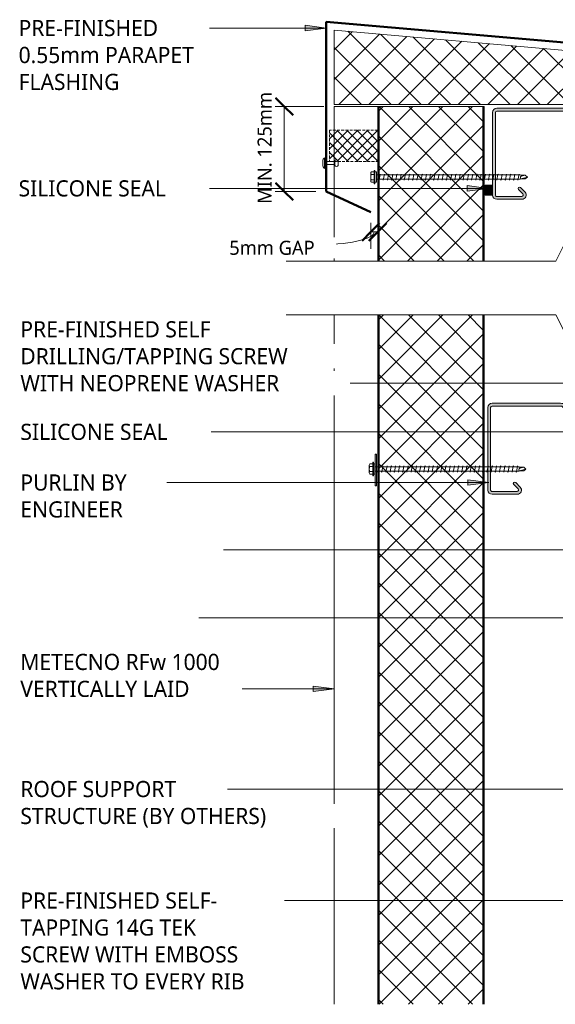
# Model space of a CAD drawing. Header units: millimetres. Extents: x -437 to 912, y -23 to 701.
# Tile 1 of 5: x -437 to -55, y -23 to 678. Entities that reach past the tile are written whole.
import ezdxf

# ---------------------------------------------------------------- set-up
doc = ezdxf.new("R2010")
doc.units = ezdxf.units.MM
doc.linetypes.add('Dash Short', pattern=[3, 2, -1])
for name, color, linetype, lineweight in [('A-ANNO-DIMS', 211, 'Continuous', 9), ('A-ANNO-DIMS-5', 211, 'Continuous', 9), ('A-DETL', 90, 'Continuous', 13), ('A-DETL-GENF', 92, 'Continuous', 13), ('A-DETL-THIN', 151, 'Continuous', 13), ('G-ANNO-TEXT', 231, 'Continuous', 9)]:
    doc.layers.add(name, color=color, linetype=linetype, lineweight=lineweight)
doc.styles.add('Yu Gothic', font='Yu Gothic.ttf', dxfattribs={"height": 11.5})
doc.styles.add('Yu Gothic_1', font='Yu Gothic.ttf', dxfattribs={"height": 10})
doc.dimstyles.new('Diagonal', dxfattribs={"dimscale": 304.8, "dimtxt": 11.609035, "dimasz": 0.04101, "dimexe": 0.03937, "dimexo": 0.024606, "dimgap": 0.024606, "dimtad": 1, "dimdec": 0, "dimzin": 0, "dimdsep": 46, "dimtxsty": 'Yu Gothic_1', "dimblk1": 'OBLIQUE', "dimblk2": 'OBLIQUE', "dimsah": 1, "dimcen": 0.09, "dimazin": 0, "dimtfac": 1, "dimtdec": 4, "dimtix": 1, "dimtmove": 1, "dimatfit": 3, "dimfxl": 1, "dimtvp": 1, "dimtfill": 1, "dimtolj": 1, "dimtzin": 0, "dimarcsym": 2})
doc.dimstyles.new('Diagonal_1', dxfattribs={"dimscale": 304.8, "dimtxt": 11.609035, "dimasz": 0.04101, "dimexe": 0.03937, "dimexo": 0.024606, "dimgap": 0.024606, "dimtad": 1, "dimdec": 0, "dimzin": 0, "dimdsep": 46, "dimtxsty": 'Yu Gothic_1', "dimblk1": 'OBLIQUE', "dimblk2": 'OBLIQUE', "dimsah": 1, "dimcen": 0.09, "dimazin": 0, "dimtfac": 1, "dimtdec": 4, "dimtix": 1, "dimtmove": 0, "dimatfit": 3, "dimfxl": 1, "dimtvp": 1, "dimtfill": 1, "dimtolj": 1, "dimtzin": 0, "dimarcsym": 2})

# ---------------------------------------------------------------- blocks, each defined once
blk = doc.blocks.new('Metalcraft MSS Purlin-150x65 - Metalcraft MSS Purlin-150x65-2638609-07  BARGE_PARAPET DETAIL3')
at = {"layer": 'A-DETL-GENF'}
blk.add_hatch(color=256, dxfattribs=at).paths.add_polyline_path([(64.85, 147), (64.75, 147.78), (64.45, 148.5), (63.97, 149.12), (63.35, 149.6), (62.62, 149.9), (61.85, 150), (3, 150), (2.22, 149.9), (1.5, 149.6), (0.88, 149.12), (0.4, 148.5), (0.1, 147.78), (0, 147), (0, 97.81), (0.14, 96.77), (0.53, 95.81), (1.17, 94.98), (3.41, 92.75), (3.72, 92.33), (3.92, 91.85), (3.99, 91.34), (3.99, 58.34), (3.92, 57.82), (3.72, 57.34), (3.41, 56.93), (1.17, 54.69), (0.53, 53.86), (0.14, 52.9), (0, 51.87), (0, 3), (0.1, 2.22), (0.4, 1.5), (0.88, 0.88), (1.5, 0.4), (2.22, 0.1), (3, 0), (61.85, 0), (62.62, 0.1), (63.35, 0.4), (63.97, 0.88), (64.45, 1.5), (64.75, 2.22), (64.85, 3), (64.85, 20.94), (64.75, 21.71), (64.45, 22.43), (63.98, 23.05), (63.37, 23.52), (62.66, 23.82), (61.89, 23.93), (61.12, 23.84), (60.4, 23.56), (59.78, 23.1), (56.4, 19.67), (56.3, 19.43), (56.27, 19.17), (56.3, 18.91), (56.4, 18.67), (56.56, 18.46), (56.77, 18.31), (57.01, 18.21), (57.27, 18.17), (57.53, 18.21), (57.77, 18.31), (57.97, 18.46), (61.26, 21.7), (61.52, 21.81), (61.79, 21.84), (62.06, 21.81), (62.32, 21.7), (62.54, 21.53), (62.71, 21.31), (62.81, 21.06), (62.85, 20.79), (62.81, 2.74), (62.71, 2.5), (62.56, 2.29), (62.35, 2.13), (62.11, 2.03), (61.85, 2), (2.74, 2.03), (2.5, 2.13), (2.29, 2.29), (2.13, 2.5), (2.03, 2.74), (2, 2.99), (2.06, 52.43), (2.22, 52.83), (2.49, 53.18), (4.53, 55.22), (5.32, 56.25), (5.82, 57.46), (5.99, 58.75), (5.99, 90.92), (5.82, 92.21), (5.32, 93.42), (4.53, 94.45), (2.69, 96.3), (2.31, 96.78), (2.08, 97.34), (2, 97.95), (2.04, 147.19), (2.15, 147.45), (2.32, 147.68), (2.55, 147.85), (2.81, 147.96), (3.09, 148), (62.11, 147.97), (62.35, 147.87), (62.56, 147.71), (62.71, 147.5), (62.81, 147.26), (62.85, 147.01), (62.82, 128.73), (62.72, 128.5), (62.57, 128.3), (62.37, 128.15), (62.14, 128.05), (61.89, 128.02), (61.64, 128.05), (61.41, 128.15), (61.21, 128.3), (57.77, 131.69), (57.53, 131.79), (57.27, 131.83), (57.01, 131.79), (56.77, 131.69), (56.56, 131.54), (56.4, 131.33), (56.3, 131.09), (56.27, 130.83), (56.3, 130.57), (56.4, 130.33), (56.56, 130.12), (59.78, 126.9), (60.4, 126.44), (61.12, 126.16), (61.89, 126.07), (62.66, 126.18), (63.37, 126.48), (63.98, 126.95), (64.45, 127.57), (64.75, 128.29), (64.85, 129.06)])
for p, q in [((61.85, 150), (3, 150)), ((3.09, 148), (61.85, 148)), ((0, 147), (0, 97.81)), ((2, 97.95), (2, 146.91)), ((62.85, 147.01), (62.85, 128.98)), ((64.85, 129.06), (64.85, 147)), ((56.56, 130.12), (59.78, 126.9)), ((61.21, 128.3), (57.97, 131.54)), ((1.17, 94.98), (3.41, 92.75)), ((4.53, 94.45), (2.69, 96.3)), ((3.99, 91.34), (3.99, 58.34)), ((5.99, 58.75), (5.99, 90.92)), ((3.41, 56.93), (1.17, 54.69)), ((0, 51.87), (0, 3)), ((2, 2.99), (2, 52)), ((2.49, 53.18), (4.53, 55.22)), ((59.78, 23.1), (56.56, 19.88)), ((57.97, 18.46), (61.04, 21.53)), ((62.85, 20.79), (62.85, 2.99)), ((64.85, 3), (64.85, 20.94)), ((61.85, 2), (2.99, 2)), ((3, 0), (61.85, 0))]:
    blk.add_line(p, q, dxfattribs=at)
for centre, radius, start, end in [((3, 147), 3, 90, 180), ((3.09, 146.91), 1.09, 90, 180), ((61.85, 147), 3, 360, 90), ((61.85, 147.01), 0.993, 0, 90), ((57.27, 130.83), 1, 45, 225), ((61.85, 129.06), 2.99, 226.03381, 0), ((61.89, 128.98), 0.959, 225, 0), ((3.99, 97.81), 3.99, 180, 225), ((4.34, 97.95), 2.34, 180, 225), ((2, 91.34), 1.99, 0, 45), ((1, 90.92), 4.99, 360, 45), ((2, 58.34), 1.99, 315, 360), ((1, 58.75), 4.99, 315, 360), ((3.99, 51.87), 3.99, 135, 180), ((3.67, 52), 1.67, 135, 180), ((61.85, 20.94), 2.99, 360, 133.96619), ((61.79, 20.79), 1.06, 0, 135), ((57.27, 19.17), 1, 135, 315), ((3, 3), 3, 180, 270), ((2.99, 2.99), 0.993, 180, 270), ((61.85, 3), 3, 270, 360), ((61.85, 2.99), 0.993, 270, 0)]:
    blk.add_arc(centre, radius, start, end, dxfattribs=at)
blk = doc.blocks.new('Thermospan Insulated Panel3 - 75mm-4395490-07  BARGE_PARAPET DETAIL3')
at = {"layer": 'A-DETL-GENF'}
h = blk.add_hatch(color=256, dxfattribs=at)
h.paths.add_polyline_path([(220.5, -32), (711.61, -32), (711.61, -31), (220.5, -31), (220.5, -31.24)])
h.paths.add_polyline_path([(749.97, -31.87), (749.97, -32), (860, -32), (860, -31), (749.97, -31)])
h = blk.add_hatch(dxfattribs=at)
h.set_pattern_fill('FP_5', color=256, style=0, pattern_type=2)
h.set_pattern_definition([(315, (243.622, -212.929), (10.6066, 10.6066), []), (45, (243.622, -212.929), (-10.6066, 10.6066), [])])
h.paths.add_polyline_path([(220.5, -32), (220.5, -106), (711.61, -106), (711.61, -32), (543.52, -32)])
h.paths.add_polyline_path([(749.97, -106), (860, -106), (860, -32), (749.97, -32), (749.97, -89.76)])
h = blk.add_hatch(color=256, dxfattribs=at)
h.paths.add_polyline_path([(220.5, -106), (220.5, -107), (711.61, -107), (711.61, -106), (543.52, -106)])
h.paths.add_polyline_path([(749.97, -106), (749.97, -107), (860, -107), (860, -106), (771.43, -106)])
for p, q in [((220.5, 0), (711.61, 0)), ((749.97, 0), (820.89, 0)), ((820.89, 0), (843.1, 0)), ((843.1, 0), (860, 0)), ((860, 0), (860, -107)), ((711.61, -32), (220.5, -32)), ((860, -32), (749.97, -32))]:
    blk.add_line(p, q, dxfattribs=at)
at = {"layer": 'A-DETL-GENF', "lineweight": 25}
for p, q in [((711.61, -31), (220.5, -31)), ((820.89, -31), (749.97, -31)), ((843.1, -31), (820.89, -31)), ((860, -31), (843.1, -31)), ((711.61, -106), (220.5, -106)), ((220.5, -107), (711.61, -107)), ((860, -106), (749.97, -106)), ((749.97, -107), (860, -107))]:
    blk.add_line(p, q, dxfattribs=at)
blk = doc.blocks.new('TEK Screw WITH WASHER - TEK Screw WITH WASHER-4780277-07  BARGE_PARAPET DETAIL3')
at = {"layer": 'A-DETL-GENF'}
for p, q in [((-1.28, 106.11), (0, 107.63)), ((-1.28, 106.11), (-0.56, 103.23)), ((-1.28, 106.11), (-1.28, 102.89)), ((1.28, 106.11), (0, 107.63)), ((0, 107.63), (1.28, 102.89)), ((1.28, 106.11), (1.28, 102.89)), ((-2.17, 101.67), (-1.6, 102)), ((2.17, 100.91), (-2.17, 101.67)), ((-2.17, 98.67), (-1.6, 99)), ((2.17, 97.91), (-2.17, 98.67)), ((-1.28, 102.89), (-1.6, 102.57)), ((-1.6, 0), (-1.6, 102.57)), ((1.28, 102.89), (1.6, 102.57)), ((1.6, 102.57), (1.6, 0)), ((1.6, 100.58), (2.17, 100.91)), ((-2.17, 95.67), (-1.6, 96)), ((2.17, 94.91), (-2.17, 95.67)), ((-2.17, 92.67), (-1.6, 93)), ((2.17, 91.91), (-2.17, 92.67)), ((1.6, 97.58), (2.17, 97.91)), ((1.6, 94.58), (2.17, 94.91)), ((1.6, 91.58), (2.17, 91.91)), ((-2.17, 89.67), (-1.6, 90)), ((2.17, 88.91), (-2.17, 89.67)), ((-2.17, 86.67), (-1.6, 87)), ((2.17, 85.91), (-2.17, 86.67)), ((1.6, 88.58), (2.17, 88.91)), ((1.6, 85.58), (2.17, 85.91)), ((-2.17, 83.67), (-1.6, 84)), ((2.17, 82.91), (-2.17, 83.67)), ((-2.17, 80.67), (-1.6, 81)), ((2.17, 79.91), (-2.17, 80.67)), ((-2.17, 77.67), (-1.6, 78)), ((2.17, 76.91), (-2.17, 77.67)), ((1.6, 82.58), (2.17, 82.91)), ((1.6, 79.58), (2.17, 79.91)), ((-2.17, 74.67), (-1.6, 75)), ((2.17, 73.91), (-2.17, 74.67)), ((-2.17, 71.67), (-1.6, 72)), ((2.17, 70.91), (-2.17, 71.67)), ((1.6, 76.58), (2.17, 76.91)), ((1.6, 73.58), (2.17, 73.91)), ((1.6, 70.58), (2.17, 70.91)), ((-2.17, 68.67), (-1.6, 69)), ((2.17, 67.91), (-2.17, 68.67)), ((-2.17, 65.67), (-1.6, 66)), ((2.17, 64.91), (-2.17, 65.67)), ((1.6, 67.58), (2.17, 67.91)), ((1.6, 64.58), (2.17, 64.91)), ((-2.17, 62.67), (-1.6, 63)), ((2.17, 61.91), (-2.17, 62.67)), ((-2.17, 59.67), (-1.6, 60)), ((2.17, 58.91), (-2.17, 59.67)), ((-2.17, 56.67), (-1.6, 57)), ((2.17, 55.91), (-2.17, 56.67)), ((1.6, 61.58), (2.17, 61.91)), ((1.6, 58.58), (2.17, 58.91)), ((-2.17, 53.67), (-1.6, 54)), ((2.17, 52.91), (-2.17, 53.67)), ((-2.17, 50.67), (-1.6, 51)), ((2.17, 49.91), (-2.17, 50.67)), ((1.6, 55.58), (2.17, 55.91)), ((1.6, 52.58), (2.17, 52.91)), ((1.6, 49.58), (2.17, 49.91)), ((-2.17, 47.67), (-1.6, 48)), ((2.17, 46.91), (-2.17, 47.67)), ((-2.17, 44.67), (-1.6, 45)), ((2.17, 43.91), (-2.17, 44.67)), ((1.6, 46.58), (2.17, 46.91)), ((1.6, 43.58), (2.17, 43.91)), ((-2.17, 41.67), (-1.6, 42)), ((2.17, 40.91), (-2.17, 41.67)), ((-2.17, 38.67), (-1.6, 39)), ((2.17, 37.91), (-2.17, 38.67)), ((-2.17, 35.67), (-1.6, 36)), ((2.17, 34.91), (-2.17, 35.67)), ((1.6, 40.58), (2.17, 40.91)), ((1.6, 37.58), (2.17, 37.91)), ((-2.17, 32.67), (-1.6, 33)), ((2.17, 31.91), (-2.17, 32.67)), ((-2.17, 29.67), (-1.6, 30)), ((2.17, 28.91), (-2.17, 29.67)), ((1.6, 34.58), (2.17, 34.91)), ((1.6, 31.58), (2.17, 31.91)), ((1.6, 28.58), (2.17, 28.91)), ((-2.17, 26.67), (-1.6, 27)), ((2.17, 25.91), (-2.17, 26.67)), ((-2.17, 23.67), (-1.6, 24)), ((2.17, 22.91), (-2.17, 23.67)), ((1.6, 25.58), (2.17, 25.91)), ((1.6, 22.58), (2.17, 22.91)), ((-2.17, 20.67), (-1.6, 21)), ((2.17, 19.91), (-2.17, 20.67)), ((-2.17, 17.67), (-1.6, 18)), ((2.17, 16.91), (-2.17, 17.67)), ((-2.17, 14.67), (-1.6, 15)), ((2.17, 13.91), (-2.17, 14.67)), ((1.6, 19.58), (2.17, 19.91)), ((1.6, 16.58), (2.17, 16.91)), ((-2.17, 11.67), (-1.6, 12)), ((2.17, 10.91), (-2.17, 11.67)), ((-2.17, 8.67), (-1.6, 9)), ((2.17, 7.91), (-2.17, 8.67)), ((1.6, 13.58), (2.17, 13.91)), ((1.6, 10.58), (2.17, 10.91)), ((1.6, 7.58), (2.17, 7.91)), ((-3.67, 0), (3.67, 0)), ((-3.67, -1), (-3.67, 0)), ((-2.17, 5.67), (-1.6, 6)), ((2.17, 4.91), (-2.17, 5.67)), ((-2.17, 2.67), (-1.6, 3)), ((2.17, 1.91), (-2.17, 2.67)), ((1.6, 4.58), (2.17, 4.91)), ((1.6, 1.58), (2.17, 1.91)), ((-4.79, -1.5), (-4.79, -1)), ((4.79, -1), (-4.79, -1)), ((4.79, -1.5), (-4.79, -1.5)), ((-3.67, -1.5), (-3.67, -3.47)), ((-2.76, -3.97), (2.76, -3.97)), ((-1.85, -1.5), (-1.85, -3.47)), ((1.85, -1.5), (1.85, -3.47)), ((3.67, 0), (3.67, -1)), ((3.67, -1.5), (3.67, -3.47)), ((4.79, -1), (4.79, -1.5))]:
    blk.add_line(p, q, dxfattribs=at)
for centre, radius, start, end in [((0.49, 103.77), 1.18, 207.06377, 311.76062), ((-2.76, -2.9), 1.08, 212.38007, 327.61993), ((0, -0.31), 3.67, 239.72736, 300.27264), ((2.76, -2.9), 1.08, 212.38007, 327.61993)]:
    blk.add_arc(centre, radius, start, end, dxfattribs=at)
blk = doc.blocks.new('Foam Closure - Foam Closure-4128026-07  BARGE_PARAPET DETAIL3')
at = {"layer": 'A-DETL-GENF'}
h = blk.add_hatch(dxfattribs=at)
h.set_pattern_fill('FP_6', color=256, style=0, pattern_type=2)
h.set_pattern_definition([(135, (599.481, 181.865), (-3.535534, -3.535534), []), (225, (599.481, 181.865), (3.535534, -3.535534), [])])
h.paths.add_polyline_path([(22.22, -34.44), (22.22, 0), (0, 0), (0, -34.44)])
at = {"layer": 'A-DETL-GENF', "linetype": 'Dash Short'}
for p, q in [((0, 0), (0, -34.44)), ((22.22, 0), (0, 0)), ((22.22, -34.44), (22.22, 0)), ((0, -34.44), (22.22, -34.44))]:
    blk.add_line(p, q, dxfattribs=at)
blk = doc.blocks.new('Pop Rivets - Rivet-4462760-07  BARGE_PARAPET DETAIL3')
at = {"layer": 'A-DETL-GENF'}
for p, q in [((-1.24, 9.85), (1.17, 9.85)), ((1.17, 7.35), (-1.24, 7.35)), ((-1, 7.35), (-1, 0)), ((1, 7.35), (1, 0)), ((3.77, 0), (-3.77, 0)), ((-1.5, -1.16), (1.5, -1.16))]:
    blk.add_line(p, q, dxfattribs=at)
for centre, radius, start, end in [((-1.24, 8.6), 1.25, 90, 270), ((1.17, 8.6), 1.25, 270, 90), ((-1.5, 1.65), 2.8, 216, 270), ((1.5, 1.65), 2.8, 270, 324)]:
    blk.add_arc(centre, radius, start, end, dxfattribs=at)
blk = doc.blocks.new('Break Line _M_ - Break Line _M_-4680377-07  BARGE_PARAPET DETAIL3')
at = {"layer": 'A-DETL-GENF'}
for p, q in [((-15, 0), (-7.5, 15)), ((-7.5, 15), (7.5, -15)), ((-242.54, 0), (-15, 0)), ((7.5, -15), (15, 0)), ((15, 0), (207.21, 0))]:
    blk.add_line(p, q, dxfattribs=at)
blk = doc.blocks.new('TEK Screw WITH WASHER - TEK Screw WITH WASHER-4586905-07  BARGE_PARAPET DETAIL3')
at = {"layer": 'A-DETL-GENF'}
blk.add_hatch(color=256, dxfattribs=at).paths.add_polyline_path([(11.98, 1.22), (-10.49, 1.22), (-10.49, 0.22), (11.98, 0.22)])
for p, q in [((-1.28, 106.11), (0, 107.63)), ((-1.28, 106.11), (-0.56, 103.23)), ((-1.28, 106.11), (-1.28, 102.89)), ((1.28, 106.11), (0, 107.63)), ((0, 107.63), (1.28, 102.89)), ((1.28, 106.11), (1.28, 102.89)), ((-2.17, 101.67), (-1.6, 102)), ((2.17, 100.91), (-2.17, 101.67)), ((-2.17, 98.67), (-1.6, 99)), ((2.17, 97.91), (-2.17, 98.67)), ((-1.28, 102.89), (-1.6, 102.57)), ((-1.6, 0), (-1.6, 102.57)), ((1.28, 102.89), (1.6, 102.57)), ((1.6, 102.57), (1.6, 0)), ((1.6, 100.58), (2.17, 100.91)), ((-2.17, 95.67), (-1.6, 96)), ((2.17, 94.91), (-2.17, 95.67)), ((-2.17, 92.67), (-1.6, 93)), ((2.17, 91.91), (-2.17, 92.67)), ((1.6, 97.58), (2.17, 97.91)), ((1.6, 94.58), (2.17, 94.91)), ((1.6, 91.58), (2.17, 91.91)), ((-2.17, 89.67), (-1.6, 90)), ((2.17, 88.91), (-2.17, 89.67)), ((-2.17, 86.67), (-1.6, 87)), ((2.17, 85.91), (-2.17, 86.67)), ((1.6, 88.58), (2.17, 88.91)), ((1.6, 85.58), (2.17, 85.91)), ((-2.17, 83.67), (-1.6, 84)), ((2.17, 82.91), (-2.17, 83.67)), ((-2.17, 80.67), (-1.6, 81)), ((2.17, 79.91), (-2.17, 80.67)), ((-2.17, 77.67), (-1.6, 78)), ((2.17, 76.91), (-2.17, 77.67)), ((1.6, 82.58), (2.17, 82.91)), ((1.6, 79.58), (2.17, 79.91)), ((-2.17, 74.67), (-1.6, 75)), ((2.17, 73.91), (-2.17, 74.67)), ((-2.17, 71.67), (-1.6, 72)), ((2.17, 70.91), (-2.17, 71.67)), ((1.6, 76.58), (2.17, 76.91)), ((1.6, 73.58), (2.17, 73.91)), ((1.6, 70.58), (2.17, 70.91)), ((-2.17, 68.67), (-1.6, 69)), ((2.17, 67.91), (-2.17, 68.67)), ((-2.17, 65.67), (-1.6, 66)), ((2.17, 64.91), (-2.17, 65.67)), ((1.6, 67.58), (2.17, 67.91)), ((1.6, 64.58), (2.17, 64.91)), ((-2.17, 62.67), (-1.6, 63)), ((2.17, 61.91), (-2.17, 62.67)), ((-2.17, 59.67), (-1.6, 60)), ((2.17, 58.91), (-2.17, 59.67)), ((-2.17, 56.67), (-1.6, 57)), ((2.17, 55.91), (-2.17, 56.67)), ((1.6, 61.58), (2.17, 61.91)), ((1.6, 58.58), (2.17, 58.91)), ((-2.17, 53.67), (-1.6, 54)), ((2.17, 52.91), (-2.17, 53.67)), ((-2.17, 50.67), (-1.6, 51)), ((2.17, 49.91), (-2.17, 50.67)), ((1.6, 55.58), (2.17, 55.91)), ((1.6, 52.58), (2.17, 52.91)), ((1.6, 49.58), (2.17, 49.91)), ((-2.17, 47.67), (-1.6, 48)), ((2.17, 46.91), (-2.17, 47.67)), ((-2.17, 44.67), (-1.6, 45)), ((2.17, 43.91), (-2.17, 44.67)), ((1.6, 46.58), (2.17, 46.91)), ((1.6, 43.58), (2.17, 43.91)), ((-2.17, 41.67), (-1.6, 42)), ((2.17, 40.91), (-2.17, 41.67)), ((-2.17, 38.67), (-1.6, 39)), ((2.17, 37.91), (-2.17, 38.67)), ((-2.17, 35.67), (-1.6, 36)), ((2.17, 34.91), (-2.17, 35.67)), ((1.6, 40.58), (2.17, 40.91)), ((1.6, 37.58), (2.17, 37.91)), ((-2.17, 32.67), (-1.6, 33)), ((2.17, 31.91), (-2.17, 32.67)), ((-2.17, 29.67), (-1.6, 30)), ((2.17, 28.91), (-2.17, 29.67)), ((1.6, 34.58), (2.17, 34.91)), ((1.6, 31.58), (2.17, 31.91)), ((1.6, 28.58), (2.17, 28.91)), ((-2.17, 26.67), (-1.6, 27)), ((2.17, 25.91), (-2.17, 26.67)), ((-2.17, 23.67), (-1.6, 24)), ((2.17, 22.91), (-2.17, 23.67)), ((1.6, 25.58), (2.17, 25.91)), ((1.6, 22.58), (2.17, 22.91)), ((-2.17, 20.67), (-1.6, 21)), ((2.17, 19.91), (-2.17, 20.67)), ((-2.17, 17.67), (-1.6, 18)), ((2.17, 16.91), (-2.17, 17.67)), ((-2.17, 14.67), (-1.6, 15)), ((2.17, 13.91), (-2.17, 14.67)), ((1.6, 19.58), (2.17, 19.91)), ((1.6, 16.58), (2.17, 16.91)), ((-2.17, 11.67), (-1.6, 12)), ((2.17, 10.91), (-2.17, 11.67)), ((-2.17, 8.67), (-1.6, 9)), ((2.17, 7.91), (-2.17, 8.67)), ((1.6, 13.58), (2.17, 13.91)), ((1.6, 10.58), (2.17, 10.91)), ((1.6, 7.58), (2.17, 7.91)), ((11.98, 1.22), (-10.49, 1.22)), ((-10.49, 1.22), (-10.49, 0.22)), ((-10.49, 0.22), (11.98, 0.22)), ((-3.67, 0), (3.67, 0)), ((-3.67, -1), (-3.67, 0)), ((-2.17, 5.67), (-1.6, 6)), ((2.17, 4.91), (-2.17, 5.67)), ((-2.17, 2.67), (-1.6, 3)), ((2.17, 1.91), (-2.17, 2.67)), ((1.6, 4.58), (2.17, 4.91)), ((1.6, 1.58), (2.17, 1.91)), ((11.98, 0.22), (11.98, 1.22)), ((-4.79, -1.5), (-4.79, -1)), ((4.79, -1), (-4.79, -1)), ((4.79, -1.5), (-4.79, -1.5)), ((-3.67, -1.5), (-3.67, -3.47)), ((-2.76, -3.97), (2.76, -3.97)), ((-1.85, -1.5), (-1.85, -3.47)), ((1.85, -1.5), (1.85, -3.47)), ((3.67, 0), (3.67, -1)), ((3.67, -1.5), (3.67, -3.47)), ((4.79, -1), (4.79, -1.5))]:
    blk.add_line(p, q, dxfattribs=at)
for centre, radius, start, end in [((0.49, 103.77), 1.18, 207.06377, 311.76062), ((-2.76, -2.9), 1.08, 212.38007, 327.61993), ((0, -0.31), 3.67, 239.72736, 300.27264), ((2.76, -2.9), 1.08, 212.38007, 327.61993)]:
    blk.add_arc(centre, radius, start, end, dxfattribs=at)
blk = doc.blocks.new('Break Line _M_ - Break Line _M_-4679913-07  BARGE_PARAPET DETAIL3')
at = {"layer": 'A-DETL-GENF'}
for p, q in [((7.5, 15), (-7.5, -15)), ((15, 0), (7.5, 15)), ((-15, 0), (-242.54, 0)), ((-7.5, -15), (-15, 0)), ((207.21, 0), (15, 0))]:
    blk.add_line(p, q, dxfattribs=at)
blk = doc.blocks.new('DIMBLOCK3-07  BARGE_PARAPET DETAIL3')
at = {"layer": 'A-ANNO-DIMS-5'}
for p, q in [((-186.86, 527.04), (-186.86, 533.58)), ((-186.86, 527.04), (-181.93, 527.04)), ((-186.86, 527.04), (-186.86, 515.04)), ((-181.93, 527.04), (-181.93, 528.38)), ((-181.93, 527.04), (-181.93, 515.04))]:
    blk.add_line(p, q, dxfattribs=at)
at = {"layer": 'A-ANNO-DIMS-5', "lineweight": 50}
for p, q in [((-186.86, 527.04), (-180.61, 533.29)), ((-181.93, 527.04), (-175.68, 533.29)), ((-186.86, 527.04), (-193.11, 520.79)), ((-181.93, 527.04), (-188.18, 520.79))]:
    blk.add_line(p, q, dxfattribs=at)
at = {"layer": 'A-ANNO-DIMS-5'}
blk.add_ellipse((-226.46, 527.04), major_axis=(-42.06, 0), ratio=0.220694, start_param=1.570796, end_param=3.141593, dxfattribs=at)
at = {"layer": 'A-ANNO-DIMS-5', "color": 0, "insert": (-287.74, 520.76), "char_height": 10, "width": 73.5467, "attachment_point": 1, "line_spacing_factor": 1.024327, "style": 'Yu Gothic_1', "bg_fill": 3, "box_fill_scale": 1.25, "bg_fill_color": 9, "bg_fill_true_color": 13158600, "bg_fill_transparency": 0}
blk.add_mtext('5mm GAP', dxfattribs=at)
blk = doc.blocks.new('_Oblique')
at = {"color": 0, "linetype": 'ByBlock', "lineweight": -2}
blk.add_line((-0.5, -0.5), (0.5, 0.5), dxfattribs=at)
blk = doc.blocks.new('DIMBLOCK4-07  BARGE_PARAPET DETAIL3')
at = {"layer": 'A-ANNO-DIMS-5', "lineweight": 50}
for p, q in [((-248.55, 616.38), (-254.8, 622.63)), ((-248.55, 616.38), (-242.3, 610.13)), ((-248.55, 555.87), (-254.8, 562.12)), ((-248.55, 555.87), (-242.3, 549.62))]:
    blk.add_line(p, q, dxfattribs=at)
at = {"layer": 'A-ANNO-DIMS-5'}
for p, q in [((-248.55, 616.38), (-260.55, 616.38)), ((-248.55, 616.38), (-248.55, 555.87)), ((-248.55, 616.38), (-220.43, 616.38)), ((-248.55, 555.87), (-260.55, 555.87)), ((-248.55, 555.87), (-226.08, 555.87))]:
    blk.add_line(p, q, dxfattribs=at)
at = {"layer": 'A-ANNO-DIMS-5', "color": 0, "insert": (-267.59, 547.03), "char_height": 10, "width": 93.8283, "attachment_point": 1, "rotation": 90, "line_spacing_factor": 1.024327, "style": 'Yu Gothic_1', "bg_fill": 3, "box_fill_scale": 1.25, "bg_fill_color": 9, "bg_fill_true_color": 13158600, "bg_fill_transparency": 0}
blk.add_mtext('MIN. 125mm', dxfattribs=at)

msp = doc.modelspace()

# ---------------------------------------------------------------- hatches: boundary and pattern name
at = {"layer": 'A-DETL-GENF'}
h = msp.add_hatch(dxfattribs=at)
h.set_pattern_fill('FP_1', color=253, style=0, pattern_type=2)
h.set_pattern_definition([(45, (0, 0), (-10.6066, 10.6066), []), (135, (0, 0), (-10.6066, -10.6066), [])])
h.paths.add_polyline_path([(164.62, 617.77), (164.62, 637.77), (-212.93, 670.8), (-212.93, 617.77), (78.86, 617.77)])
msp.add_hatch(color=10, dxfattribs=at).paths.add_polyline_path([(-100.03, 553.13), (-100, 553.13), (-100.03, 553.32), (-100.03, 560.3), (-105.43, 560.3), (-105.43, 553.13)])
at = {"layer": 'G-ANNO-TEXT'}
for points in [[(-218.55, 672.29), (-233.55, 674.26), (-233.55, 670.31)], [(-103.13, 558.1), (-118.13, 560.07), (-118.13, 556.12)], [(-102.79, 348.59), (-117.79, 350.57), (-117.79, 346.62)], [(-212.83, 201.58), (-227.83, 203.55), (-227.83, 199.6)]]:
    msp.add_hatch(color=7, dxfattribs=at).paths.add_polyline_path(points)

# ---------------------------------------------------------------- linework, layer by layer
at = {"layer": 'A-DETL', "lineweight": 50}
for p, q in [((167.84, 642.96), (-218.58, 676.76)), ((-218.58, 676.76), (-218.58, 555.87)), ((-218.58, 555.87), (-186.86, 541.08))]:
    msp.add_line(p, q, dxfattribs=at)
at = {"layer": 'A-DETL'}
for p, q in [((164.62, 637.77), (-212.93, 670.8)), ((-212.93, 670.8), (-212.93, 617.77)), ((-212.93, 617.77), (164.62, 617.77))]:
    msp.add_line(p, q, dxfattribs=at)
at = {"layer": 'A-DETL-THIN'}
for p, q in [((-105.43, 560.3), (-105.43, 553.13)), ((-100.03, 560.3), (-105.43, 560.3)), ((-105.43, 553.13), (-100, 553.13))]:
    msp.add_line(p, q, dxfattribs=at)
at = {"layer": 'G-ANNO-TEXT', "color": 7}
for p, q in [((-218.55, 672.29), (-233.55, 674.26)), ((-233.55, 674.26), (-233.55, 670.31)), ((-283.78, 672.29), (-317.9, 672.29)), ((-218.55, 672.29), (-283.78, 672.29)), ((-233.55, 670.31), (-218.55, 672.29)), ((-281.32, 558.1), (-317.9, 558.1)), ((-103.13, 558.1), (-118.13, 560.07)), ((-118.13, 560.07), (-118.13, 556.12)), ((-118.13, 556.12), (-103.13, 558.1)), ((-227.01, 419.35), (-234.96, 419.35)), ((29.06, 419.35), (-227.01, 419.35)), ((-316.31, 384.65), (-316.65, 384.65)), ((3.16, 384.65), (-316.31, 384.65)), ((51.29, 384.65), (-316.31, 384.65)), ((3.16, 384.65), (-316.31, 384.65)), ((-309.82, 348.59), (-342.78, 348.59)), ((-102.79, 348.59), (-309.82, 348.59)), ((-102.79, 348.59), (-117.79, 350.57)), ((-117.79, 350.57), (-117.79, 346.62)), ((-117.79, 346.62), (-102.79, 348.59)), ((-288.35, 300.65), (-291.85, 300.65)), ((-2.55, 300.65), (-288.35, 300.65)), ((-295.65, 252.09), (-309.38, 252.09)), ((54.28, 252.09), (-295.65, 252.09)), ((-212.83, 201.58), (-227.83, 203.55)), ((-227.83, 203.55), (-227.83, 199.6)), ((-267.73, 201.58), (-298.46, 201.58)), ((-212.83, 201.58), (-267.73, 201.58)), ((-227.83, 199.6), (-212.83, 201.58)), ((-236.84, 130.22), (-307.06, 130.22)), ((116.93, 130.22), (-236.84, 130.22)), ((-256.28, 50.8), (-273.66, 50.8)), ((89.48, 50.8), (-256.28, 50.8))]:
    msp.add_line(p, q, dxfattribs=at)

# ---------------------------------------------------------------- block references
at = {"layer": 'A-DETL-GENF'}
for name, p, rotation in [('Thermospan Insulated Panel3 - 75mm-4395490-07  BARGE_PARAPET DETAIL3', (-212.93, -243.62), 89.99999999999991), ('Metalcraft MSS Purlin-150x65 - Metalcraft MSS Purlin-150x65-2638609-07  BARGE_PARAPET DETAIL3', (-100.03, 615.17), 269.9999999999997), ('Pop Rivets - Rivet-4462760-07  BARGE_PARAPET DETAIL3', (-219.91, 576.11), 269.9999999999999), ('TEK Screw WITH WASHER - TEK Screw WITH WASHER-4780277-07  BARGE_PARAPET DETAIL3', (-182.87, 566.13), 269.9999999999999), ('Break Line _M_ - Break Line _M_-4680377-07  BARGE_PARAPET DETAIL3', (-39.85, 506.35), 180), ('Break Line _M_ - Break Line _M_-4679913-07  BARGE_PARAPET DETAIL3', (-39.85, 467.99), 180), ('Metalcraft MSS Purlin-150x65 - Metalcraft MSS Purlin-150x65-2638609-07  BARGE_PARAPET DETAIL3', (-103.43, 405.04), 269.9999999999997), ('TEK Screw WITH WASHER - TEK Screw WITH WASHER-4586905-07  BARGE_PARAPET DETAIL3', (-183.96, 358.17), 269.9999999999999)]:
    msp.add_blockref(name, p, dxfattribs=dict(at, rotation=rotation))
at = {"layer": 'A-DETL-GENF', "linetype": 'Dash Short', "rotation": 270.0000000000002}
msp.add_blockref('Foam Closure - Foam Closure-4128026-07  BARGE_PARAPET DETAIL3', (-181.86, 599.48), dxfattribs=at)

# ---------------------------------------------------------------- texts
at = {"layer": 'G-ANNO-TEXT', "color": 7, "char_height": 11.5, "attachment_point": 1, "style": 'Yu Gothic', "bg_fill": 3, "box_fill_scale": 1.25, "bg_fill_color": 9, "bg_fill_true_color": 13158600, "bg_fill_transparency": 0}
for s, insert, width in [('PRE-FINISHED ', (-437.87, 678.04), 133.0801), ('0.55mm PARAPET ', (-437.87, 658.85), 158.3333), ('FLASHING', (-437.87, 639.67), 90.1898), ('SILICONE SEAL', (-437.87, 563.85), 133.0801), ('PRE-FINISHED SELF', (-436.62, 463.47), 177.1729), ('DRILLING/TAPPING SCREW', (-436.62, 444.29), 241.3079), ('WITH NEOPRENE WASHER', (-436.62, 425.1), 232.0885), ('SILICONE SEAL', (-436.62, 390.4), 133.0801), ('PURLIN BY ', (-436.62, 354.34), 101.4135), ('ENGINEER', (-436.62, 335.16), 91.3924), ('METECNO RFw 1000 ', (-436.62, 226.51), 181.9831), ('VERTICALLY LAID', (-436.62, 207.33), 155.1265), ('ROOF SUPPORT ', (-436.62, 135.97), 144.7046), ('STRUCTURE (BY OTHERS)', (-436.62, 116.78), 228.4809), ('PRE-FINISHED SELF-', (-436.62, 56.55), 185.1898), ('TAPPING 14G TEK ', (-436.62, 37.37), 162.7426), ('SCREW WITH EMBOSS ', (-436.62, 18.19), 202.0252), ('WASHER TO EVERY RIB', (-436.62, -0.99), 204.0295)]:
    msp.add_mtext(s, dxfattribs=dict(at, insert=insert, width=width))

# ---------------------------------------------------------------- next in the draw order: dimensions: what is measured, and where the dimension line sits
at = {"layer": 'A-ANNO-DIMS'}
dim = msp.add_linear_dim(base=(-248.55, 555.87), p1=(-212.93, 616.38), p2=(-218.58, 555.87), angle=90, text='MIN. 125mm', dimstyle='Diagonal_1', override={"dimpost": '<>', "dimfxl": 60.773584}, dxfattribs=at)
dim.commit()
dim.dimension.update_dxf_attribs({"geometry": 'DIMBLOCK4-07  BARGE_PARAPET DETAIL3', "text_midpoint": (-261.05, 586.12)})
dim = msp.add_linear_dim(base=(-181.93, 527.04), p1=(-186.86, 541.08), p2=(-181.93, 535.88), text='5mm GAP', dimstyle='Diagonal', override={"dimpost": '<>', "dimfxl": 7.167385}, dxfattribs=at)
dim.commit()
dim.dimension.update_dxf_attribs({"geometry": 'DIMBLOCK3-07  BARGE_PARAPET DETAIL3', "text_midpoint": (-250.97, 514.09), "dimtype": 160})

# ---------------------------------------------------------------- next in the draw order: linework, layer by layer
at = {"layer": 'G-ANNO-TEXT', "color": 7}
msp.add_line((-103.13, 558.1), (-281.32, 558.1), dxfattribs=at)

doc.saveas('drawing.dxf')
